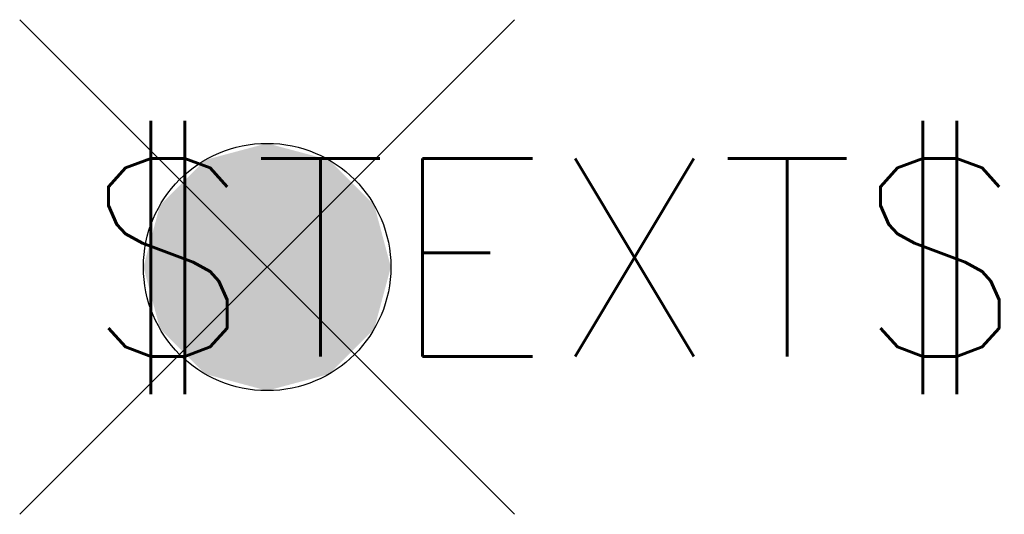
# Model space of a CAD drawing. Extents: x -0.5 to 1.49, y -0.5 to 0.5.
import ezdxf
from ezdxf.enums import TextEntityAlignment as Align

# ---------------------------------------------------------------- set-up
doc = ezdxf.new("R2010")
doc.units = 0
doc.header["$MEASUREMENT"] = 0
doc.styles.add('_TEL_DIM', font='SIMPLEX', dxfattribs={"width": 0.7, "height": 3.5, "bigfont": 'HZTXT'})

msp = doc.modelspace()

# ---------------------------------------------------------------- linework, layer by layer
for p, q in [((0.5, 0.5), (-0.5, -0.5)), ((-0.5, 0.5), (0.5, -0.5))]:
    msp.add_line(p, q)
msp.add_circle((0, 0), 0.25)
for points in [[(0, 0.25), (0, 0.25), (-0.125, 0.2165), (0.125, 0.2165)], [(-0.125, 0.2165), (0.125, 0.2165), (-0.2165, 0.125), (0.2165, 0.125)], [(-0.2165, 0.125), (0.2165, 0.125), (-0.25, 0), (0.25, 0)], [(-0.2165, -0.125), (0.2165, -0.125), (-0.25, 0), (0.25, 0)], [(-0.125, -0.2165), (0.125, -0.2165), (-0.2165, -0.125), (0.2165, -0.125)], [(0, -0.25), (0, -0.25), (-0.125, -0.2165), (0.125, -0.2165)]]:
    msp.add_solid(points)

# ---------------------------------------------------------------- texts
at = {"color": 7, "style": '_TEL_DIM'}
msp.add_attdef('$TEXT$', text='D', height=0.4, dxfattribs=at).set_placement((0.5794, 0.0193), align=Align.MIDDLE_CENTER)
at = {"color": 7, "style": '_TEL_DIM', "flags": 1}
msp.add_attdef('A', text='', height=0.00002, dxfattribs=at).set_placement((0, 0), align=Align.MIDDLE_CENTER)

doc.saveas('drawing.dxf')
